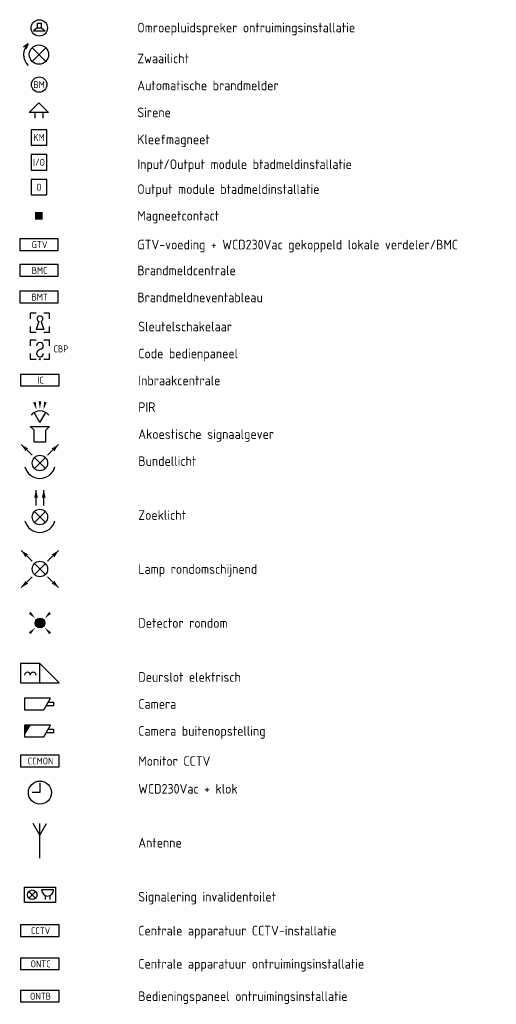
# Model space of a CAD drawing. Extents: x 177 to 57912, y -739 to 34723.
# Tile 4 of 4: x 45552 to 57912, y 9184 to 34723. Entities that reach past the tile are written whole.
import ezdxf
from ezdxf.enums import TextEntityAlignment as Align

# ---------------------------------------------------------------- set-up
doc = ezdxf.new("R2010")
doc.units = 0
doc.header["$LTSCALE"] = 50
doc.layers.get('0').update_dxf_attribs({"linetype": 'CONTINUOUS'})
for name, color, linetype in [('EL6311--', 3, 'CONTINUOUS'), ('EL6421--', 3, 'CONTINUOUS'), ('EL6511--', 3, 'CONTINUOUS'), ('EL6521--', 3, 'CONTINUOUS'), ('EL6522--', 3, 'CONTINUOUS'), ('EL6523--', 3, 'CONTINUOUS'), ('EL6524--', 3, 'CONTINUOUS'), ('EL6531--', 3, 'CONTINUOUS'), ('EL6541--', 3, 'CONTINUOUS'), ('EL6542--', 3, 'CONTINUOUS')]:
    doc.layers.add(name, color=color, linetype=linetype)
doc.styles.add('BURO-018', font='ISO.shx', dxfattribs={"height": 1.8})
doc.styles.add('BURO-025', font='ISO.shx', dxfattribs={"height": 2.5})

# ---------------------------------------------------------------- blocks, each defined once
blk = doc.blocks.new('E00029')
at = {"color": 0, "linetype": 'Continuous'}
for p, q in [((-2.83, 6.33), (-4, 5.39)), ((-2.83, 6.33), (-3.37, 4.93)), ((-1.77, 1.73), (1.77, 5.27)), ((-1.77, 5.27), (1.77, 1.73))]:
    blk.add_line(p, q, dxfattribs=at)
blk.add_circle((0, 3.5), 2.5, dxfattribs=at)
blk.add_arc((0, 3.5), 4, 135, 225, dxfattribs=at)
at = {"color": 0, "linetype": 'Continuous', "style": 'BURO-018'}
blk.add_attdef('E_TEXT1', text='', height=1.8, dxfattribs=at).set_placement((0, 8.5), align=Align.MIDDLE)
at = {"color": 0, "linetype": 'Continuous', "style": 'BURO-018', "flags": 1}
blk.add_attdef('E_MATCODE', (0, 0), '', height=1.8, dxfattribs=at)
blk = doc.blocks.new('081009')
at = {"color": 0, "linetype": 'Continuous'}
for p, q in [((-2.5, 2.5), (0, 5)), ((2.5, 2.5), (0, 5)), ((2.5, 2.5), (-2.5, 2.5)), ((-1, 1), (-1, 2.5)), ((1, 2.5), (1, 1))]:
    blk.add_line(p, q, dxfattribs=at)
at = {"color": 0, "linetype": 'Continuous', "style": 'BURO-018'}
blk.add_attdef('E_TEXT1', text='', height=1.8, dxfattribs=at).set_placement((0, 7.5), align=Align.MIDDLE)
at = {"color": 0, "linetype": 'Continuous', "style": 'BURO-018', "flags": 1}
blk.add_attdef('E_MATCODE', (0, 0), '', height=1.8, dxfattribs=at)
blk = doc.blocks.new('E00157')
at = {"color": 0, "linetype": 'Continuous'}
for p, q in [((-2, 5), (-2, 1)), ((2, 5), (-2, 5)), ((2, 1), (2, 5)), ((-2, 1), (2, 1))]:
    blk.add_line(p, q, dxfattribs=at)
at = {"color": 0, "linetype": 'Continuous', "style": 'BURO-018'}
blk.add_text('KM', height=1.8, dxfattribs=at).set_placement((0, 3), align=Align.MIDDLE)
blk.add_attdef('E_TEXT1', text='', height=1.8, dxfattribs=at).set_placement((0, 7.5), align=Align.MIDDLE)
at = {"color": 0, "linetype": 'Continuous', "style": 'BURO-018', "flags": 1}
blk.add_attdef('E_MATCODE', (0, 0), '', height=1.8, dxfattribs=at)
blk = doc.blocks.new('E00445')
at = {"color": 0, "linetype": 'Continuous'}
for p, q in [((5, 4), (-5, 4)), ((-5, 4), (-5, 1)), ((5, 1), (5, 4)), ((-5, 1), (5, 1))]:
    blk.add_line(p, q, dxfattribs=at)
at = {"color": 0, "linetype": 'Continuous', "style": 'BURO-018'}
for tag, p in [('E_GKAST', (0, 9)), ('E_GROEP', (0, 6)), ('E_SGROEP', (6, 6)), ('E_KAST', (8.5, 2.5))]:
    blk.add_attdef(tag, text='', height=1.8, dxfattribs=at).set_placement(p, align=Align.MIDDLE)
at = {"color": 0, "linetype": 'Continuous', "style": 'BURO-018', "flags": 1}
for tag, p in [('E_VERMCODE', (14.5, 6)), ('E_MATCODE', (0, 0))]:
    blk.add_attdef(tag, text='', height=1.8, dxfattribs=at).set_placement(p, align=Align.MIDDLE)
blk = doc.blocks.new('E00035')
at = {"color": 0, "linetype": 'Continuous'}
for p, q in [((-2.5, 6), (-2.5, 4.5)), ((-1, 6), (-2.5, 6)), ((2.5, 6), (1, 6)), ((2.5, 4.5), (2.5, 6)), ((-0.31, 3.82), (-1, 1.75)), ((0.31, 3.82), (1, 1.75)), ((-2.5, 2.5), (-2.5, 1)), ((-2.5, 1), (-1, 1)), ((1, 1.75), (-1, 1.75)), ((1, 1), (2.5, 1)), ((2.5, 1), (2.5, 2.5))]:
    blk.add_line(p, q, dxfattribs=at)
blk.add_arc((0, 4.5), 0.75, 294.1895, 245.8105, dxfattribs=at)
at = {"color": 0, "linetype": 'Continuous', "style": 'BURO-018'}
blk.add_attdef('E_TEXT1', text='', height=1.8, dxfattribs=at).set_placement((0, 8.5), align=Align.MIDDLE)
at = {"color": 0, "linetype": 'Continuous', "style": 'BURO-018', "flags": 1}
blk.add_attdef('E_MATCODE', text='', height=1.8, dxfattribs=at).set_placement((0, 0), align=Align.MIDDLE)
blk = doc.blocks.new('E00036')
at = {"color": 0, "linetype": 'Continuous'}
for p, q in [((-2.5, 6), (-2.5, 4.5)), ((-1, 6), (-2.5, 6)), ((2.5, 6), (1, 6)), ((2.5, 4.5), (2.5, 6)), ((0.42, 3.73), (-0.42, 3.27)), ((-2.5, 2.5), (-2.5, 1)), ((-2.5, 1), (-1, 1)), ((1, 1), (2.5, 1)), ((2.5, 1), (2.5, 2.5))]:
    blk.add_line(p, q, dxfattribs=at)
blk.add_circle((0, 1), 0.125, dxfattribs=at)
for centre, start, end in [((0, 4.5), 298.955, 180), ((0, 2.5), 118.955, 0)]:
    blk.add_arc(centre, 0.875, start, end, dxfattribs=at)
at = {"color": 0, "linetype": 'Continuous', "style": 'BURO-018'}
blk.add_attdef('E_TEXT1', text='', height=1.8, dxfattribs=at).set_placement((0, 8.5), align=Align.MIDDLE)
at = {"color": 0, "linetype": 'Continuous', "style": 'BURO-018', "flags": 1}
blk.add_attdef('E_MATCODE', text='', height=1.8, dxfattribs=at).set_placement((0, 0), align=Align.MIDDLE)
blk = doc.blocks.new('E00060')
at = {"color": 0, "linetype": 'Continuous'}
for q in [(-1.5, 3.6), (1.5, 3.6)]:
    blk.add_line((0, 1), q, dxfattribs=at)
blk.add_arc((0, 1), 3, 40.5288, 139.4712, dxfattribs=at)
for points in [[(-1.76, 6.21), (-1.08, 6.39), (-0.91, 4.38)], [(-0.35, 6.49), (0.35, 6.49), (0, 4.5)], [(1.08, 6.39), (1.76, 6.21), (0.91, 4.38)]]:
    blk.add_solid(points, dxfattribs=at)
at = {"color": 0, "linetype": 'Continuous', "style": 'BURO-018'}
for tag, p in [('E_TEXT1', (0, 9)), ('E_TEXT2', (5, 4))]:
    blk.add_attdef(tag, text='', height=1.8, dxfattribs=at).set_placement(p, align=Align.MIDDLE)
at = {"color": 0, "linetype": 'Continuous', "style": 'BURO-018', "flags": 1}
blk.add_attdef('E_MATCODE', text='', height=1.8, dxfattribs=at).set_placement((0, 0), align=Align.MIDDLE)
blk = doc.blocks.new('E00039')
at = {"color": 0, "linetype": 'Continuous'}
for p, q in [((-1.5, 4), (-2.5, 5)), ((-2.5, 5), (2.5, 5)), ((-1.5, 1), (-1.5, 4)), ((2.5, 5), (1.5, 4)), ((1.5, 1), (1.5, 4)), ((-1.5, 1), (1.5, 1))]:
    blk.add_line(p, q, dxfattribs=at)
at = {"color": 0, "linetype": 'Continuous', "style": 'BURO-018'}
blk.add_attdef('E_TEXT1', text='', height=1.8, dxfattribs=at).set_placement((0, 7.5), align=Align.MIDDLE)
at = {"color": 0, "linetype": 'Continuous', "style": 'BURO-018', "flags": 1}
blk.add_attdef('E_MATCODE', text='', height=1.8, dxfattribs=at).set_placement((0, 0), align=Align.MIDDLE)
blk = doc.blocks.new('111509')
at = {"color": 0, "linetype": 'Continuous'}
for p, q in [((-1, 7), (-3.83, 9.83)), ((3, 7), (5.83, 9.83)), ((2.41, 3.59), (-0.41, 6.41)), ((2.41, 6.41), (-0.41, 3.59))]:
    blk.add_line(p, q, dxfattribs=at)
blk.add_circle((1, 5), 2, dxfattribs=at)
blk.add_arc((1, 5), 4, 194.4775, 345.5225, dxfattribs=at)
for points in [[(-3.83, 9.83), (-2.77, 8.06), (-2.06, 8.77)], [(5.83, 9.83), (4.06, 8.77), (4.77, 8.06)]]:
    blk.add_solid(points, dxfattribs=at)
at = {"color": 0, "linetype": 'Continuous', "style": 'BURO-018'}
blk.add_attdef('E_TEXT1', text='', height=1.8, dxfattribs=at).set_placement((1, 12.5), align=Align.MIDDLE)
at = {"color": 0, "linetype": 'Continuous', "style": 'BURO-018', "flags": 1}
blk.add_attdef('E_MATCODE', text='', height=1.8, dxfattribs=at).set_placement((0, 0), align=Align.MIDDLE)
blk = doc.blocks.new('111508')
at = {"color": 0, "linetype": 'Continuous'}
for p, q in [((-1, 8), (-1, 12)), ((1, 8), (1, 12)), ((1.41, 3.59), (-1.41, 6.41)), ((1.41, 6.41), (-1.41, 3.59))]:
    blk.add_line(p, q, dxfattribs=at)
blk.add_circle((0, 5), 2, dxfattribs=at)
blk.add_arc((0, 5), 4, 194.4775, 345.5225, dxfattribs=at)
for points in [[(-1, 12), (-1.5, 10), (-0.5, 10)], [(1, 12), (0.5, 10), (1.5, 10)]]:
    blk.add_solid(points, dxfattribs=at)
at = {"color": 0, "linetype": 'Continuous', "style": 'BURO-018'}
blk.add_attdef('E_TEXT1', text='', height=1.8, dxfattribs=at).set_placement((0, 14.5), align=Align.MIDDLE)
at = {"color": 0, "linetype": 'Continuous', "style": 'BURO-018', "flags": 1}
blk.add_attdef('E_MATCODE', text='', height=1.8, dxfattribs=at).set_placement((0, 0), align=Align.MIDDLE)
blk = doc.blocks.new('1115A5')
at = {"color": 0, "linetype": 'Continuous'}
for p, q in [((-2, 2), (-4.83, 4.83)), ((2, 2), (4.83, 4.83)), ((1.41, -1.41), (-1.41, 1.41)), ((-1.41, -1.41), (1.41, 1.41)), ((-2, -2), (-4.83, -4.83)), ((2, -2), (4.83, -4.83))]:
    blk.add_line(p, q, dxfattribs=at)
blk.add_circle((0, 0), 2, dxfattribs=at)
for points in [[(-4.83, 4.83), (-3.77, 3.06), (-3.06, 3.77)], [(4.83, 4.83), (3.06, 3.77), (3.77, 3.06)], [(-4.83, -4.83), (-3.77, -3.06), (-3.06, -3.77)], [(4.83, -4.83), (3.06, -3.77), (3.77, -3.06)]]:
    blk.add_solid(points, dxfattribs=at)
at = {"color": 0, "linetype": 'Continuous', "style": 'BURO-018'}
blk.add_attdef('E_TEXT1', text='', height=1.8, dxfattribs=at).set_placement((0.5, 6.5), align=Align.MIDDLE)
at = {"color": 0, "linetype": 'Continuous', "style": 'BURO-018', "flags": 1}
blk.add_attdef('E_MATCODE', text='', height=1.8, dxfattribs=at).set_placement((0, 0), align=Align.MIDDLE)
blk = doc.blocks.new('E00456')
at = {"color": 0, "linetype": 'Continuous', "const_width": 1.25}
blk.add_lwpolyline([(-0.62, 0, 1), (0.62, 0, 1)], format="xyb", close=True, dxfattribs=at)
at = {"color": 0, "linetype": 'Continuous'}
blk.add_circle((0, 0), 1.25, dxfattribs=at)
for points in [[(-2.89, 2.4), (-2.4, 2.89), (-1.24, 1.24)], [(2.4, 2.89), (2.89, 2.4), (1.24, 1.24)], [(-2.4, -2.89), (-2.89, -2.4), (-1.24, -1.24)], [(2.89, -2.4), (2.4, -2.89), (1.24, -1.24)]]:
    blk.add_solid(points, dxfattribs=at)
at = {"color": 0, "linetype": 'Continuous', "style": 'BURO-018'}
for tag, p in [('E_TEXT1', (0, 5)), ('E_TEXT2', (0, -5))]:
    blk.add_attdef(tag, text='', height=1.8, dxfattribs=at).set_placement(p, align=Align.MIDDLE)
at = {"color": 0, "linetype": 'Continuous', "style": 'BURO-018', "flags": 1}
blk.add_attdef('E_MATCODE', (0, 0), '', height=1.8, dxfattribs=at)
blk = doc.blocks.new('111604')
at = {"color": 0, "linetype": 'Continuous'}
for p, q in [((-5, 6), (-5, 1)), ((0, 6), (-5, 6)), ((0, 1), (0, 6)), ((0, 6), (5, 1)), ((-5, 1), (5, 1))]:
    blk.add_line(p, q, dxfattribs=at)
for centre in [(-3.25, 3), (-1.75, 3)]:
    blk.add_arc(centre, 0.75, 0, 180, dxfattribs=at)
at = {"color": 0, "linetype": 'Continuous', "style": 'BURO-018'}
blk.add_attdef('E_TEXT1', text='', height=1.8, dxfattribs=at).set_placement((0, 8.5), align=Align.MIDDLE)
at = {"color": 0, "linetype": 'Continuous', "style": 'BURO-018', "flags": 1}
blk.add_attdef('E_MATCODE', text='', height=1.8, dxfattribs=at).set_placement((0, 0), align=Align.MIDDLE)
blk = doc.blocks.new('E00072')
at = {"color": 0}
for p, q in [((-1.5, 7.73), (-1.5, 1)), ((1.5, 6), (-1.5, 7.73)), ((-0.5, 7.15), (-0.5, 8.5)), ((-0.5, 8.5), (0.5, 8.5)), ((0.5, 8.5), (0.5, 6.58)), ((1.5, 1), (1.5, 6)), ((-1.5, 1), (1.5, 1))]:
    blk.add_line(p, q, dxfattribs=at)
at = {"color": 0, "linetype": 'Continuous', "style": 'BURO-018'}
blk.add_attdef('E_TEXT1', text='', height=1.8, dxfattribs=at).set_placement((0, 11), align=Align.MIDDLE)
at = {"color": 0, "linetype": 'Continuous', "style": 'BURO-018', "flags": 1}
blk.add_attdef('E_MATCODE', text='', height=1.8, dxfattribs=at).set_placement((0, 0), align=Align.MIDDLE)
blk = doc.blocks.new('E00465')
at = {"color": 0}
blk.add_solid([(-1.5, 1), (1.21, 1), (-1.5, 1), (-1.5, 2.66)], dxfattribs=at)
blk = doc.blocks.new('080801')
at = {"color": 0, "linetype": 'Continuous'}
for p, q in [((0, 6.5), (0, 4)), ((0, 4), (-2, 4))]:
    blk.add_line(p, q, dxfattribs=at)
blk.add_circle((0, 4), 3, dxfattribs=at)
at = {"color": 0, "linetype": 'Continuous', "style": 'BURO-018', "flags": 1}
blk.add_attdef('E_MATCODE', text='', height=1.8, dxfattribs=at).set_placement((0, 0), align=Align.MIDDLE)
blk = doc.blocks.new('100401')
at = {"color": 0, "linetype": 'Continuous'}
for p, q in [((0, 7), (-1.73, 10)), ((0, 1), (0, 10)), ((0, 7), (1.73, 10))]:
    blk.add_line(p, q, dxfattribs=at)
at = {"color": 0, "linetype": 'Continuous', "style": 'BURO-018', "flags": 1}
blk.add_attdef('E_MATCODE', text='', height=1.8, dxfattribs=at).set_placement((0, 0), align=Align.MIDDLE)
blk = doc.blocks.new('E00121')
at = {"color": 0, "linetype": 'Continuous'}
for p, q in [((-4, 5), (4, 5)), ((-4, 1), (-4, 5)), ((-1.12, 2.12), (-2.88, 3.88)), ((-1.12, 3.88), (-2.88, 2.12)), ((3.56, 4.25), (0.44, 4.25)), ((1.38, 2.82), (1.38, 1.75)), ((2.62, 1.75), (2.62, 2.82)), ((4, 5), (4, 1)), ((4, 1), (-4, 1))]:
    blk.add_line(p, q, dxfattribs=at)
blk.add_circle((-2, 3), 1.25, dxfattribs=at)
blk.add_arc((2, 4.25), 1.56, 180, 0, dxfattribs=at)
at = {"color": 0, "linetype": 'Continuous', "style": 'BURO-018', "flags": 1}
blk.add_attdef('E_MATCODE', text='', height=1.8, dxfattribs=at).set_placement((0, 0), align=Align.MIDDLE)
blk = doc.blocks.new('E00046')
at = {"color": 0, "linetype": 'Continuous'}
blk.add_solid([(-1, 1), (1, 1), (-1, 3), (1, 3)], dxfattribs=at)
at = {"color": 0, "linetype": 'Continuous', "style": 'BURO-018'}
blk.add_attdef('E_TEXT1', text='', height=1.8, dxfattribs=at).set_placement((0, 5.5), align=Align.MIDDLE)
at = {"color": 0, "linetype": 'Continuous', "style": 'BURO-018', "flags": 1}
blk.add_attdef('E_MATCODE', text='', height=1.8, dxfattribs=at).set_placement((0, 0), align=Align.MIDDLE)
blk = doc.blocks.new('E00123')
at = {"color": 0, "linetype": 'Continuous'}
blk.add_circle((0, 0), 2, dxfattribs=at)
at = {"color": 0, "linetype": 'Continuous', "style": 'BURO-018'}
for tag, p in [('E_TEXT1', (0, 4.5)), ('E_TEXT2', (0, 0))]:
    blk.add_attdef(tag, text='', height=1.8, dxfattribs=at).set_placement(p, align=Align.MIDDLE)
at = {"color": 0, "linetype": 'Continuous', "style": 'BURO-018', "flags": 1}
blk.add_attdef('E_MATCODE', (0, 0), '', height=1.8, dxfattribs=at)
blk = doc.blocks.new('E00497')
at = {"color": 0}
for p, q in [((0, 0.75), (-1.5, 0.75)), ((0, 0.75), (1, 2)), ((0, -0.75), (0, 0.75)), ((1, -2), (1, 2)), ((-1.5, -0.75), (0, -0.75)), ((0, -0.75), (1, -2))]:
    blk.add_line(p, q, dxfattribs=at)
blk.add_line((-1.5, 0.75), (-1.5, -0.75))
blk.add_circle((0, 0), 2.84, dxfattribs=at)
at = {"color": 0, "linetype": 'Continuous', "style": 'BURO-018'}
blk.add_attdef('E_TEXT1', text='', height=1.8, dxfattribs=at).set_placement((0, 4.5), align=Align.MIDDLE)
at = {"color": 0, "linetype": 'Continuous', "style": 'BURO-018', "flags": 1}
blk.add_attdef('E_MATCODE', text='', height=1.8, dxfattribs=at).set_placement((0, 0), align=Align.MIDDLE)

msp = doc.modelspace()

# ---------------------------------------------------------------- linework, layer by layer
at = {"layer": 'EL6522--', "linetype": 'Continuous'}
for p, q in [((45852, 31224), (45852, 30824)), ((46252, 31224), (45852, 31224)), ((46252, 30824), (46252, 31224)), ((45852, 30824), (46252, 30824)), ((45852, 30579), (45852, 30179)), ((46252, 30579), (45852, 30579)), ((46252, 30179), (46252, 30579)), ((45852, 30179), (46252, 30179))]:
    msp.add_line(p, q, dxfattribs=at)

# ---------------------------------------------------------------- block references
at = {"layer": 'EL6421--', "xscale": 75, "yscale": 75, "zscale": 75, "rotation": 270}
msp.add_blockref('E00497', (46060, 34510), dxfattribs=at)
at = {"layer": 'EL6511--', "xscale": 100, "yscale": 100, "zscale": 100}
for name, p in [('E00029', (46052, 33468)), ('081009', (46052, 32068))]:
    msp.add_blockref(name, p, dxfattribs=at)
at = {"layer": 'EL6511--'}
ref = msp.add_blockref('E00123', (46056, 33040), dxfattribs=dict(at, xscale=100, yscale=100, zscale=100))
ref.add_attrib('E_TEXT2', 'BM', dxfattribs={"layer": '0', "color": 1, "linetype": 'Continuous', "height": 180, "style": 'BURO-018'}).set_placement((46056, 33040), align=Align.MIDDLE)
ref = msp.add_blockref('E00445', (46052, 28639), dxfattribs=dict(at, xscale=100, yscale=100, zscale=100))
ref.add_attrib('E_KAST', 'GTV', dxfattribs={"layer": '0', "color": 2, "linetype": 'Continuous', "height": 180, "style": 'BURO-025'}).set_placement((46069, 28889), align=Align.MIDDLE)
ref = msp.add_blockref('E00445', (46052, 27969), dxfattribs=dict(at, xscale=100, yscale=100, zscale=100))
ref.add_attrib('E_KAST', 'BMC', dxfattribs={"layer": '0', "color": 2, "linetype": 'Continuous', "height": 180, "style": 'BURO-025'}).set_placement((46069, 28219), align=Align.MIDDLE)
ref = msp.add_blockref('E00445', (46052, 27279), dxfattribs=dict(at, xscale=100, yscale=100, zscale=100))
ref.add_attrib('E_KAST', 'BMT', dxfattribs={"layer": '0', "color": 2, "linetype": 'Continuous', "height": 180, "style": 'BURO-025'}).set_placement((46069, 27529), align=Align.MIDDLE)
ref = msp.add_blockref('E00445', (46077, 25124), dxfattribs=dict(at, xscale=100, yscale=100, zscale=100))
ref.add_attrib('E_KAST', 'IC', dxfattribs={"layer": '0', "color": 2, "linetype": 'Continuous', "height": 180, "style": 'BURO-025'}).set_placement((46094, 25374), align=Align.MIDDLE)
ref = msp.add_blockref('E00445', (46077, 15244), dxfattribs=dict(at, xscale=100, yscale=100, zscale=100))
ref.add_attrib('E_KAST', 'CCMON', dxfattribs={"layer": '0', "color": 2, "linetype": 'Continuous', "height": 180, "style": 'BURO-025'}).set_placement((46094, 15494), align=Align.MIDDLE)
ref = msp.add_blockref('E00445', (46077, 10844), dxfattribs=dict(at, xscale=100, yscale=100, zscale=100))
ref.add_attrib('E_KAST', 'CCTV', dxfattribs={"layer": '0', "color": 2, "linetype": 'Continuous', "height": 180, "style": 'BURO-025'}).set_placement((46094, 11094), align=Align.MIDDLE)
ref = msp.add_blockref('E00445', (46077, 9984), dxfattribs=dict(at, xscale=100, yscale=100, zscale=100))
ref.add_attrib('E_KAST', 'ONTC', dxfattribs={"layer": '0', "color": 2, "linetype": 'Continuous', "height": 180, "style": 'BURO-025'}).set_placement((46094, 10234), align=Align.MIDDLE)
ref = msp.add_blockref('E00445', (46077, 9144), dxfattribs=dict(at, xscale=100, yscale=100, zscale=100))
ref.add_attrib('E_KAST', 'ONTB', dxfattribs={"layer": '0', "color": 2, "linetype": 'Continuous', "height": 180, "style": 'BURO-025'}).set_placement((46094, 9394), align=Align.MIDDLE)
at = {"layer": 'EL6521--', "xscale": 100, "yscale": 100, "zscale": 100}
for name, p in [('E00046', (46052, 29439)), ('E00035', (46077, 26514)), ('E00060', (46077, 24174)), ('E00039', (46077, 23674)), ('111509', (45977, 22724)), ('111508', (46077, 21324)), ('E00456', (46077, 19074))]:
    msp.add_blockref(name, p, dxfattribs=at)
at = {"layer": 'EL6521--'}
ref = msp.add_blockref('E00036', (46077, 25814), dxfattribs=dict(at, xscale=100, yscale=100, zscale=100))
ref.add_attrib('E_TEXT1', 'CBP', (46427, 26094), dxfattribs={"layer": '0', "color": 1, "linetype": 'Continuous', "height": 180, "style": 'BURO-018'})
at = {"layer": 'EL6521--', "xscale": 100, "yscale": 100, "zscale": 100, "rotation": 270}
msp.add_blockref('1115A5', (46077, 20474), dxfattribs=at)
at = {"layer": 'EL6522--', "xscale": 100, "yscale": 100, "zscale": 100}
for name, p in [('E00157', (46052, 31368)), ('111604', (46077, 17424))]:
    msp.add_blockref(name, p, dxfattribs=at)
at = {"layer": 'EL6523--', "xscale": 100, "yscale": 100, "zscale": 100, "rotation": 270}
for p in [(45577, 16974), (45577, 16274)]:
    msp.add_blockref('E00072', p, dxfattribs=at)
at = {"layer": 'EL6524--', "xscale": 100, "yscale": 100, "zscale": 100, "rotation": 270}
msp.add_blockref('E00465', (45577, 16274), dxfattribs=at)
at = {"layer": 'EL6531--', "xscale": 100, "yscale": 100, "zscale": 100}
msp.add_blockref('080801', (46077, 14274), dxfattribs=at)
at = {"layer": 'EL6541--', "xscale": 100, "yscale": 100, "zscale": 100}
msp.add_blockref('E00121', (46077, 11724), dxfattribs=at)
at = {"layer": 'EL6542--', "xscale": 100, "yscale": 100, "zscale": 100}
msp.add_blockref('100401', (46077, 12874), dxfattribs=at)

# ---------------------------------------------------------------- texts
at = {"layer": 'EL6311--', "color": 2, "style": 'BURO-025'}
for s, p in [('Omroepluidspreker ontruimingsinstallatie', (48602, 34518)), ('Zwaailicht', (48602, 33718)), ('Automatische brandmelder', (48602, 33018)), ('Sirene', (48602, 32318)), ('Kleefmagneet', (48602, 31618)), ('Input/Output module btadmeldinstallatie', (48602, 30974)), ('Output module btadmeldinstallatie', (48602, 30329)), ('Magneetcontact', (48602, 29639)), ('GTV-voeding + WCD230Vac gekoppeld lokale verdeler/BMC', (48602, 28889)), ('Brandmeldcentrale', (48602, 28219)), ('Brandmeldneventableau', (48602, 27519)), ('Sleutelschakelaar', (48627, 26764)), ('Code bedienpaneel', (48627, 26064)), ('Inbraakcentrale', (48627, 25364)), ('PIR', (48627, 24674)), ('Akoestische signaalgever', (48627, 23974)), ('Bundellicht', (48627, 23274)), ('Zoeklicht', (48627, 21874)), ('Lamp rondomschijnend', (48627, 20474)), ('Detector rondom', (48627, 19074)), ('Deurslot elektrisch', (48627, 17674)), ('Camera', (48627, 16974)), ('Camera buitenopstelling', (48627, 16274)), ('Monitor CCTV', (48627, 15494)), ('WCD230Vac + klok', (48627, 14774)), ('Antenne', (48627, 13374)), ('Signalering invalidentoilet', (48627, 11974)), ('Centrale apparatuur CCTV-installatie', (48627, 11094)), ('Centrale apparatuur ontruimingsinstallatie', (48627, 10234)), ('Bedieningspaneel ontruimingsinstallatie', (48627, 9394))]:
    msp.add_text(s, height=250, dxfattribs=at).set_placement(p, align=Align.MIDDLE_LEFT)
at = {"layer": 'EL6522--', "linetype": 'Continuous', "style": 'BURO-018'}
for s, p in [('I/O', (46052, 31024)), ('O', (46052, 30379))]:
    msp.add_text(s, height=180, dxfattribs=at).set_placement(p, align=Align.MIDDLE)

doc.saveas('drawing.dxf')
